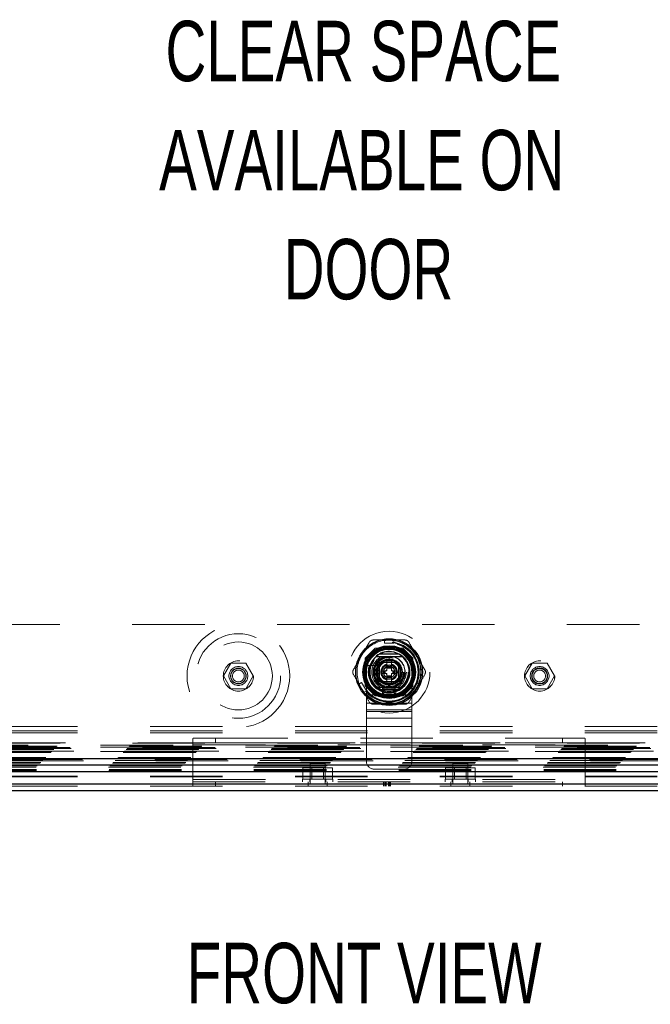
# Model space of a CAD drawing. Header units: inches. Extents: x 0.2 to 10.8, y 0.2 to 8.2.
# Tile 49 of 103: x 3.5 to 4.4, y 3.3 to 4.6. Entities that reach past the tile are written whole.
import ezdxf

# ---------------------------------------------------------------- set-up
doc = ezdxf.new("R2010")
doc.units = ezdxf.units.IN
doc.header["$MEASUREMENT"] = 0
doc.linetypes.add('HIDDEN', pattern=[0.075, 0.05, -0.025])
doc.layers.add('DIMENSIONS', color=140, linetype='Continuous')
doc.layers.add('TEXT', color=140, linetype='Continuous')
doc.styles.add('SLDTEXTSTYLE0', font='TXT', dxfattribs={"width": 0.7})

# ---------------------------------------------------------------- blocks, each defined once
blk = doc.blocks.new('SW_NOTE_0')
at = {"layer": 'DIMENSIONS', "color": 0, "attachment_point": 2, "style": 'SLDTEXTSTYLE0'}
for s, insert, char_height in [('CLEAR SPACE', (0.3711, 0.1074), 0.083333), ('AVAILABLE ON', (0.3688, -0.0431), 0.083333), ('DOOR', (0.3781, -0.1935), 0.08333)]:
    blk.add_mtext(s, dxfattribs=dict(at, insert=insert, char_height=char_height))

msp = doc.modelspace()

# ---------------------------------------------------------------- linework, layer by layer
at = {"color": 7, "linetype": 'HIDDEN', "lineweight": 18}
for p, q in [((4.5667588, 3.8031145), (3.4755088, 3.8031145)), ((4.0146804, 3.7819642), (4.0146804, 3.7777001)), ((4.0146804, 3.7819642), (4.0278037, 3.7819642)), ((4.0146804, 3.7777001), (4.0278037, 3.7777001)), ((4.0278037, 3.7819642), (4.0278037, 3.7777001)), ((4.0018424, 3.7707811), (3.9881338, 3.7570725)), ((4.0019923, 3.7706312), (3.9882837, 3.7569226)), ((4.0403418, 3.7707811), (4.0018424, 3.7707811)), ((4.0404918, 3.7706312), (4.0019923, 3.7706312)), ((4.0362767, 3.7704813), (4.0062074, 3.7704813)), ((4.0540504, 3.7570725), (4.0403418, 3.7707811)), ((3.8029553, 3.7500728), (3.7927073, 3.7323228)), ((3.8234512, 3.7500728), (3.8029553, 3.7500728)), ((3.8336992, 3.7323228), (3.8234512, 3.7500728)), ((3.9881338, 3.7570725), (3.9881338, 3.7185731)), ((3.9882837, 3.7569226), (3.9882837, 3.7184231)), ((3.9884336, 3.7527076), (3.9884336, 3.7226382)), ((4.0048378, 3.7471438), (4.021242, 3.7566148)), ((4.0343687, 3.7507995), (4.0081187, 3.7507995)), ((4.0081187, 3.7507995), (4.0081187, 3.7245495)), ((4.0308087, 3.7507962), (4.0116754, 3.7507962)), ((4.0179612, 3.7547206), (4.017806, 3.754631)), ((4.0179612, 3.7457109), (4.0179612, 3.7547206)), ((4.021242, 3.7566148), (4.0376462, 3.7471438)), ((4.0245229, 3.7457109), (4.0245229, 3.7547206)), ((4.0343687, 3.7245495), (4.0343687, 3.7507995)), ((4.0542004, 3.7569226), (4.0540504, 3.7570725)), ((4.0540504, 3.7185731), (4.0540504, 3.7570725)), ((4.0540504, 3.7226382), (4.0540504, 3.7527076)), ((4.0542004, 3.7184231), (4.0542004, 3.7569226)), ((4.2187607, 3.7500728), (4.2085127, 3.7323228)), ((4.2392566, 3.7500728), (4.2187607, 3.7500728)), ((4.2495046, 3.7323228), (4.2392566, 3.7500728)), ((3.9899937, 3.7376745), (3.9899937, 3.7064245)), ((4.0076513, 3.7468592), (3.9940442, 3.7468592)), ((4.0048378, 3.7282019), (4.0048378, 3.7471438)), ((4.0081187, 3.7472395), (4.0081187, 3.7281062)), ((4.013204, 3.7396414), (4.0113995, 3.7396414)), ((4.0113995, 3.7396414), (4.0113995, 3.7357044)), ((4.013204, 3.7357044), (4.0113995, 3.7357044)), ((4.013204, 3.7396414), (4.013204, 3.7357044)), ((4.0138602, 3.7396414), (4.013204, 3.7396414)), ((4.0138602, 3.7357044), (4.013204, 3.7357044)), ((4.0138602, 3.7396414), (4.0138602, 3.7357044)), ((4.0141484, 3.7396414), (4.0138602, 3.7396414)), ((4.0141484, 3.7357044), (4.0138602, 3.7357044)), ((4.0152123, 3.7396414), (4.0141484, 3.7396414)), ((4.0141484, 3.7396414), (4.0141484, 3.7357044)), ((4.0152123, 3.7357044), (4.0141484, 3.7357044)), ((4.0159083, 3.7396414), (4.0152123, 3.7396414)), ((4.0152123, 3.7396414), (4.0152123, 3.7357044)), ((4.0159083, 3.7357044), (4.0152123, 3.7357044)), ((4.0159083, 3.7396414), (4.0159083, 3.7357044)), ((4.0179612, 3.7396414), (4.0159083, 3.7396414)), ((4.0179612, 3.7357044), (4.0159083, 3.7357044)), ((4.0245229, 3.7457109), (4.0179612, 3.7457109)), ((4.0179612, 3.7450547), (4.0179612, 3.7457109)), ((4.0245229, 3.7450547), (4.0179612, 3.7450547)), ((4.0179612, 3.7447665), (4.0179612, 3.7450547)), ((4.0179612, 3.7437026), (4.0179612, 3.7447665)), ((4.0245229, 3.7447665), (4.0179612, 3.7447665)), ((4.0179612, 3.7430066), (4.0179612, 3.7437026)), ((4.0245229, 3.7437026), (4.0179612, 3.7437026)), ((4.0245229, 3.7430066), (4.0179612, 3.7430066)), ((4.0179612, 3.7396414), (4.0179612, 3.7430066)), ((4.0179612, 3.7323391), (4.0179612, 3.7357044)), ((4.0245229, 3.7450547), (4.0245229, 3.7457109)), ((4.0245229, 3.7447665), (4.0245229, 3.7450547)), ((4.0245229, 3.7437026), (4.0245229, 3.7447665)), ((4.0245229, 3.7430066), (4.0245229, 3.7437026)), ((4.0245229, 3.7396414), (4.0245229, 3.7430066)), ((4.0265758, 3.7396414), (4.0245229, 3.7396414)), ((4.0245229, 3.7323391), (4.0245229, 3.7357044)), ((4.0265758, 3.7357044), (4.0245229, 3.7357044)), ((4.0265758, 3.7396414), (4.0265758, 3.7357044)), ((4.0272718, 3.7396414), (4.0265758, 3.7396414)), ((4.0272718, 3.7357044), (4.0265758, 3.7357044)), ((4.0272718, 3.7396414), (4.0272718, 3.7357044)), ((4.0283357, 3.7396414), (4.0272718, 3.7396414)), ((4.0283357, 3.7357044), (4.0272718, 3.7357044)), ((4.0283357, 3.7396414), (4.0283357, 3.7357044)), ((4.0286239, 3.7396414), (4.0283357, 3.7396414)), ((4.0286239, 3.7357044), (4.0283357, 3.7357044)), ((4.0286239, 3.7396414), (4.0286239, 3.7357044)), ((4.0292801, 3.7396414), (4.0286239, 3.7396414)), ((4.0292801, 3.7357044), (4.0286239, 3.7357044)), ((4.0292801, 3.7396414), (4.0292801, 3.7357044)), ((4.0310846, 3.7396414), (4.0292801, 3.7396414)), ((4.0310846, 3.7357044), (4.0292801, 3.7357044)), ((4.0310846, 3.7396414), (4.0310846, 3.7357044)), ((4.0343654, 3.7281062), (4.0343654, 3.7472395)), ((4.0376462, 3.7471438), (4.0376462, 3.7282019)), ((4.0524937, 3.7376745), (4.0524937, 3.7064245)), ((3.7927073, 3.7323228), (3.8029553, 3.7145728)), ((3.8234512, 3.7145728), (3.8336992, 3.7323228)), ((3.9796038, 3.7212098), (3.9832966, 3.7233418)), ((3.9861655, 3.7098446), (3.9796038, 3.7212098)), ((3.9898583, 3.7119767), (3.9832966, 3.7233418)), ((4.021242, 3.7187309), (4.0048378, 3.7282019)), ((4.0081187, 3.7245495), (4.0343687, 3.7245495)), ((4.0116754, 3.7245495), (4.0308087, 3.7245495)), ((4.0245229, 3.7323391), (4.0179612, 3.7323391)), ((4.0179612, 3.7316431), (4.0179612, 3.7323391)), ((4.0179612, 3.7305792), (4.0179612, 3.7316431)), ((4.0245229, 3.7316431), (4.0179612, 3.7316431)), ((4.0245229, 3.7305792), (4.0179612, 3.7305792)), ((4.0179612, 3.730291), (4.0179612, 3.7305792)), ((4.0245229, 3.730291), (4.0179612, 3.730291)), ((4.0179612, 3.7296348), (4.0179612, 3.730291)), ((4.0245229, 3.7296348), (4.0179612, 3.7296348)), ((4.0179612, 3.7206251), (4.0179612, 3.7296348)), ((4.0376462, 3.7282019), (4.021242, 3.7187309)), ((4.0245229, 3.7316431), (4.0245229, 3.7323391)), ((4.0245229, 3.7305792), (4.0245229, 3.7316431)), ((4.0245229, 3.730291), (4.0245229, 3.7305792)), ((4.0245229, 3.7296348), (4.0245229, 3.730291)), ((4.0245229, 3.7206251), (4.0245229, 3.7296348)), ((4.0304284, 3.710475), (4.0304284, 3.7240821)), ((4.0591875, 3.7233418), (4.0526258, 3.7119767)), ((4.0563186, 3.7098446), (4.0628803, 3.7212098)), ((4.0591875, 3.7233418), (4.0628803, 3.7212098)), ((4.2085127, 3.7323228), (4.2187607, 3.7145728)), ((4.2392566, 3.7145728), (4.2495046, 3.7323228)), ((3.8029553, 3.7145728), (3.8234512, 3.7145728)), ((3.9861655, 3.7098446), (3.9898583, 3.7119767)), ((3.9881338, 3.7185731), (4.0018424, 3.7048645)), ((4.012077, 3.7170495), (4.0304104, 3.7170495)), ((4.014577, 3.7145495), (4.012077, 3.7170495)), ((4.012077, 3.7070495), (4.012077, 3.7170495)), ((4.014577, 3.7095495), (4.012077, 3.7070495)), ((4.014577, 3.7145495), (4.0279104, 3.7145495)), ((4.014577, 3.7095495), (4.014577, 3.7145495)), ((4.0279104, 3.7095495), (4.014577, 3.7095495)), ((4.0279104, 3.7145495), (4.0304104, 3.7170495)), ((4.0279104, 3.7145495), (4.0279104, 3.7095495)), ((4.0279104, 3.7095495), (4.0304104, 3.7070495)), ((4.0304104, 3.7170495), (4.0304104, 3.7070495)), ((4.0403418, 3.7048645), (4.0540504, 3.7185731)), ((4.0404918, 3.7047145), (4.0542004, 3.7184231)), ((4.0526258, 3.7119767), (4.0563186, 3.7098446)), ((4.2187607, 3.7145728), (4.2392566, 3.7145728)), ((3.9899937, 3.7064245), (4.0524937, 3.7064245)), ((3.9899937, 3.7064245), (3.9899937, 3.6832481)), ((3.9899937, 3.7064245), (4.0524937, 3.7064245)), ((3.9899937, 3.6948363), (4.0524937, 3.6948363)), ((4.0018424, 3.7048645), (4.0019923, 3.7047145)), ((4.0018424, 3.7048645), (4.0403418, 3.7048645)), ((4.0019923, 3.7047145), (4.0404918, 3.7047145)), ((4.0062074, 3.7048645), (4.0362767, 3.7048645)), ((4.0304104, 3.7070495), (4.012077, 3.7070495)), ((4.0524937, 3.7064245), (4.0524937, 3.6832481)), ((3.9899937, 3.6857802), (4.0524937, 3.6857802)), ((3.9899937, 3.6832481), (4.0524937, 3.6832481)), ((3.9899937, 3.6832481), (3.9899937, 3.674192)), ((4.0524937, 3.6832481), (4.0524937, 3.674192)), ((3.9899937, 3.674192), (4.0524937, 3.674192)), ((3.9899937, 3.674192), (3.9899937, 3.6626037)), ((4.0524937, 3.674192), (4.0524937, 3.6626037)), ((3.2913688, 3.6627615), (4.7508838, 3.6627615)), ((3.2913688, 3.6567615), (4.7508838, 3.6567615)), ((3.2913688, 3.6537615), (4.7508838, 3.6537615)), ((3.2913688, 3.6537615), (4.7508838, 3.6537615)), ((3.9899937, 3.6626037), (4.0524937, 3.6626037)), ((3.9899937, 3.6626037), (3.9899937, 3.6143412)), ((3.9899937, 3.6626037), (4.0524937, 3.6626037)), ((4.0524937, 3.6626037), (4.0524937, 3.6143412)), ((3.267013, 3.639577), (4.7751989, 3.639577)), ((4.774487, 3.6403106), (3.2677303, 3.6403106)), ((3.750293, 3.5820953), (3.750293, 3.6433909)), ((3.7510124, 3.6463448), (3.781543, 3.6463448)), ((3.781543, 3.6403448), (3.7510124, 3.6403448)), ((3.781543, 3.6463448), (3.781543, 3.6403448)), ((3.781543, 3.6463448), (4.2607096, 3.6463448)), ((3.781543, 3.6403448), (4.2607096, 3.6403448)), ((4.2607096, 3.6403448), (4.2607096, 3.6463448)), ((4.2607096, 3.6463448), (4.2912402, 3.6463448)), ((4.2912402, 3.6403448), (4.2607096, 3.6403448)), ((4.2919596, 3.6433909), (4.2919596, 3.5820953)), ((3.254403, 3.626967), (4.7878089, 3.626967)), ((3.2552363, 3.6278003), (4.7869756, 3.6278003)), ((3.2552609, 3.6277943), (4.7869666, 3.6277943)), ((3.255402, 3.6279593), (4.7867999, 3.6279593)), ((3.255653, 3.628217), (4.7865589, 3.628217)), ((3.255653, 3.628217), (4.7865589, 3.628217)), ((4.7861656, 3.6286467), (3.2560368, 3.6286467)), ((3.2560696, 3.6286336), (4.7861423, 3.6286336)), ((3.2583613, 3.6309253), (4.7838506, 3.6309253)), ((3.2583613, 3.6309253), (4.7838506, 3.6309253)), ((3.2586023, 3.6311663), (4.7836096, 3.6311663)), ((3.2595315, 3.6320955), (4.7826804, 3.6320955)), ((4.7823923, 3.6323836), (3.2598196, 3.6323836)), ((4.7810392, 3.6337536), (3.2611485, 3.6337536)), ((4.7809843, 3.6337972), (3.2612213, 3.6337972)), ((3.2621495, 3.6347135), (4.7800624, 3.6347135)), ((3.2629225, 3.6354865), (4.7792894, 3.6354865)), ((4.7230088, 3.6371145), (3.3192588, 3.6371145)), ((4.7230088, 3.6371145), (3.3192588, 3.6371145)), ((4.7230088, 3.6341145), (3.3192588, 3.6341145)), ((4.7230088, 3.6281145), (3.3192588, 3.6281145)), ((3.750293, 3.6373448), (4.2919596, 3.6373448)), ((3.7505088, 3.6373448), (3.7505088, 3.5893448)), ((3.7505088, 3.6373448), (4.2917438, 3.6373448)), ((4.2917438, 3.5893448), (4.2917438, 3.6373448)), ((3.2401835, 3.6127476), (4.8020284, 3.6127476)), ((3.2403332, 3.6128972), (4.8018787, 3.6128972)), ((3.2405648, 3.6131247), (4.801633, 3.6131247)), ((4.7992859, 3.6155006), (3.2429291, 3.6155006)), ((3.2430114, 3.6155245), (4.7992005, 3.6155245)), ((3.243167, 3.615731), (4.7990449, 3.615731)), ((4.7978593, 3.6168995), (3.2443534, 3.6168995)), ((3.245486, 3.61805), (4.796726, 3.61805)), ((3.2459566, 3.6184789), (4.7962553, 3.6184789)), ((3.2467883, 3.6193523), (4.7954236, 3.6193523)), ((3.2475191, 3.6200831), (4.7946928, 3.6200831)), ((3.2339269, 3.60644), (4.808285, 3.60644)), ((3.2346205, 3.601982), (4.8075914, 3.601982)), ((3.2347274, 3.6031152), (4.8074845, 3.6031152)), ((3.2356199, 3.6081839), (4.806592, 3.6081839)), ((3.2366036, 3.6091734), (4.8056044, 3.6091734)), ((3.2393696, 3.6119336), (4.8028423, 3.6119336)), ((3.9022137, 3.5900948), (3.9022137, 3.6055115)), ((3.9124617, 3.6055115), (3.9022137, 3.6055115)), ((3.9331263, 3.6115948), (3.912293, 3.6115948)), ((3.912293, 3.6115948), (3.912293, 3.582949)), ((3.9124617, 3.5900948), (3.9124617, 3.6055115)), ((3.9329576, 3.6055115), (3.9124617, 3.6055115)), ((3.9145471, 3.6055115), (3.9145471, 3.5900948)), ((3.9308721, 3.5900948), (3.9308721, 3.6055115)), ((3.9329576, 3.5900948), (3.9329576, 3.6055115)), ((3.9432056, 3.6055115), (3.9329576, 3.6055115)), ((3.9331263, 3.582949), (3.9331263, 3.6115948)), ((3.9432056, 3.5900948), (3.9432056, 3.6055115)), ((4.0004104, 3.6039245), (4.042077, 3.6039245)), ((4.099047, 3.5900948), (4.099047, 3.6055115)), ((4.109295, 3.6055115), (4.099047, 3.6055115)), ((4.1299596, 3.6115948), (4.1091263, 3.6115948)), ((4.1091263, 3.6115948), (4.1091263, 3.582949)), ((4.109295, 3.5900948), (4.109295, 3.6055115)), ((4.1297909, 3.6055115), (4.109295, 3.6055115)), ((4.1113805, 3.6055115), (4.1113805, 3.5900948)), ((4.1277055, 3.5900948), (4.1277055, 3.6055115)), ((4.1297909, 3.5900948), (4.1297909, 3.6055115)), ((4.1400389, 3.6055115), (4.1297909, 3.6055115)), ((4.1299596, 3.582949), (4.1299596, 3.6115948)), ((4.1400389, 3.5900948), (4.1400389, 3.6055115)), ((3.2913688, 3.5939789), (4.7508838, 3.5939789)), ((3.2913688, 3.5930462), (4.7508838, 3.5930462)), ((3.750293, 3.5893448), (4.2919596, 3.5893448)), ((3.750293, 3.5863448), (4.2919596, 3.5863448)), ((3.7505088, 3.5893448), (4.2917438, 3.5893448)), ((3.781543, 3.5803448), (3.781543, 3.5863448)), ((3.9018763, 3.5900948), (3.943543, 3.5900948)), ((3.9018763, 3.5900948), (3.9018763, 3.5863448)), ((3.9096888, 3.5803448), (3.9096888, 3.5863448)), ((3.911668, 3.5900948), (3.911668, 3.5863448)), ((3.9337513, 3.5863448), (3.9337513, 3.5900948)), ((3.9357305, 3.5803448), (3.9357305, 3.5863448)), ((3.943543, 3.5863448), (3.943543, 3.5900948)), ((4.0136306, 3.5803448), (4.0136306, 3.5863448)), ((4.015191, 3.5803448), (4.015191, 3.5863448)), ((4.0162884, 3.5803448), (4.0162884, 3.5863448)), ((4.0171217, 3.5803448), (4.0171217, 3.5863448)), ((4.0204517, 3.5803448), (4.0204517, 3.5863448)), ((4.0211434, 3.5803448), (4.0211434, 3.5863448)), ((4.0216743, 3.5803448), (4.0216743, 3.5863448)), ((4.0226539, 3.5803448), (4.0226539, 3.5863448)), ((4.0231865, 3.5803448), (4.0231865, 3.5863448)), ((4.0987096, 3.5900948), (4.1403763, 3.5900948)), ((4.0987096, 3.5900948), (4.0987096, 3.5863448)), ((4.1065221, 3.5803448), (4.1065221, 3.5863448)), ((4.1085013, 3.5900948), (4.1085013, 3.5863448)), ((4.1305846, 3.5863448), (4.1305846, 3.5900948)), ((4.1325638, 3.5803448), (4.1325638, 3.5863448)), ((4.1403763, 3.5863448), (4.1403763, 3.5900948)), ((4.2607096, 3.5863448), (4.2607096, 3.5803448)), ((3.2913688, 3.5833448), (4.7508838, 3.5833448)), ((3.2913688, 3.5803448), (4.7508838, 3.5803448)), ((3.750293, 3.5820953), (3.750293, 3.5803448)), ((3.9357305, 3.582949), (3.9096888, 3.582949)), ((4.1325638, 3.582949), (4.1065221, 3.582949)), ((4.2919596, 3.5820953), (4.2919596, 3.5803448))]:
    msp.add_line(p, q, dxfattribs=at)
at = {"color": 7, "linetype": 'Continuous', "lineweight": 25}
for p, q in [((4.03493, 3.7622792), (4.0075541, 3.7622792)), ((4.03493, 3.7130666), (4.0075541, 3.7130666)), ((3.2459566, 3.6184789), (4.7962553, 3.6184789)), ((3.2339269, 3.6005311), (4.808285, 3.6005311)), ((3.2430114, 3.6096157), (4.7992005, 3.6096157)), ((3.2913688, 3.5833448), (4.7508838, 3.5833448)), ((3.2913688, 3.5743448), (4.7508838, 3.5743448))]:
    msp.add_line(p, q, dxfattribs=at)
at = {"color": 7, "linetype": 'HIDDEN', "lineweight": 18, "flags": 128}
for points in [[(4.021242, 3.7819642), (4.0154609, 3.7815853), (4.0146804, 3.7814754)], [(4.0278037, 3.7814754), (4.0270232, 3.7815853), (4.021242, 3.7819642)], [(3.9800271, 3.7214541), (3.9803222, 3.7207233), (3.9828846, 3.7155272)], [(4.0595995, 3.7155272), (4.0621619, 3.7207233), (4.062457, 3.7214541)], [(3.9828846, 3.7155272), (3.9861034, 3.71071), (3.9865887, 3.710089)], [(4.0558954, 3.710089), (4.0563807, 3.71071), (4.0595995, 3.7155272)]]:
    msp.add_lwpolyline(points, dxfattribs=at)
at = {"color": 7, "linetype": 'HIDDEN', "lineweight": 18}
for centre, radius in [((3.8132032, 3.7323228), 0.0708333), ((3.8132032, 3.7323228), 0.0583333), ((4.021242, 3.7376729), 0.0564167), ((3.8132032, 3.7323228), 0.046875), ((4.0211338, 3.7378645), 0.04375), ((4.021242, 3.7376729), 0.0415329), ((4.021242, 3.7376729), 0.0415026), ((4.021242, 3.7376729), 0.0408935), ((4.021242, 3.7376729), 0.0400262), ((4.021242, 3.7376729), 0.0362533), ((4.021242, 3.7376729), 0.0360892), ((4.021242, 3.7376729), 0.0337927), ((4.021242, 3.7376729), 0.0334252), ((4.021242, 3.7376729), 0.0319882), ((4.021242, 3.7376729), 0.0270669), ((4.021242, 3.7376729), 0.0264108), ((4.021242, 3.7376729), 0.0264108), ((4.021242, 3.7376729), 0.0262467), ((3.8132032, 3.7323228), 0.0208333), ((3.813231, 3.7322811), 0.0208333), ((4.021242, 3.7376729), 0.0237861), ((4.021242, 3.7376729), 0.0209974), ((4.021242, 3.7376729), 0.0200131), ((4.021242, 3.7376729), 0.0172244), ((4.021242, 3.7376729), 0.0164042), ((4.021242, 3.7376729), 0.0162402), ((4.021242, 3.7376729), 0.0149278), ((4.2290087, 3.7323228), 0.0208333), ((4.2290366, 3.7322811), 0.0208333), ((3.8132032, 3.7323228), 0.0130208), ((3.8132032, 3.7323228), 0.0108333), ((3.8132032, 3.7323228), 0.0104167), ((3.8132032, 3.7323228), 0.0081625), ((4.021242, 3.7376729), 0.0098425), ((4.021242, 3.7376729), 0.0080659), ((4.021242, 3.7376729), 0.0078297), ((4.2290087, 3.7323228), 0.0130208), ((4.2290087, 3.7323228), 0.0110417), ((4.2290087, 3.7323228), 0.0104167), ((4.2290087, 3.7323228), 0.0081625)]:
    msp.add_circle(centre, radius, dxfattribs=at)
at = {"color": 7, "linetype": 'Continuous', "lineweight": 25}
for radius in [0.0459318, 0.0362814, 0.0358174, 0.0344488, 0.0328084, 0.0321054, 0.0180446]:
    msp.add_circle((4.021242, 3.7376729), radius, dxfattribs=at)
at = {"color": 7, "linetype": 'HIDDEN', "lineweight": 18}
for centre, radius, start, end in [((4.021242, 3.7376729), 0.0442913, 98.5196243, 150), ((4.021242, 3.7376729), 0.0442913, 30, 81.4803757), ((4.0212437, 3.7376745), 0.03125, 0, 180), ((4.021242, 3.7376729), 0.0287073, 288.6629249, 161.3370751), ((4.021242, 3.7376729), 0.0442913, 150, 201.4803757), ((4.021242, 3.7376729), 0.0221457, 101.9005369, 180), ((4.021242, 3.7376729), 0.0218176, 99.0369276, 180), ((4.021242, 3.7376729), 0.0173027, 138.5459072, 161.4540928), ((4.021242, 3.7376729), 0.0114829, 106.6015496, 253.3984504), ((4.021242, 3.7376729), 0.0173027, 100.9302482, 101.4540928), ((4.021242, 3.7376729), 0.0218176, 277.3528467, 85.552299), ((4.021242, 3.7376729), 0.0173027, 78.5459072, 79.0697518), ((4.021242, 3.7376729), 0.0114829, 286.6015496, 73.3984504), ((4.021242, 3.7376729), 0.0221457, 280.98225, 77.5591528), ((4.021242, 3.7376729), 0.0173027, 18.5459072, 41.4540928), ((4.021242, 3.7376729), 0.0442913, 338.5196243, 30), ((4.021242, 3.7376729), 0.0287073, 161.3370751, 288.6629249), ((4.021242, 3.7376729), 0.0221457, 180, 259.2593124), ((4.021242, 3.7376729), 0.0218176, 180, 264.2412475), ((4.021242, 3.7376729), 0.0108268, 107.6397014, 252.3602986), ((4.021242, 3.7376729), 0.0045801, 135.7524991, 154.5451681), ((4.021242, 3.7376729), 0.0045801, 205.4548319, 224.2475009), ((4.021242, 3.7376729), 0.0108268, 287.6397014, 72.3602986), ((4.021242, 3.7376729), 0.0045801, 25.4548319, 44.2475009), ((4.021242, 3.7376729), 0.0045801, 315.7524991, 334.5451681), ((4.021242, 3.7376729), 0.0173027, 198.5459072, 221.4540928), ((4.021242, 3.7376729), 0.0173027, 318.5459072, 341.4540928), ((4.021242, 3.7376729), 0.0442913, 218.5196243, 270), ((4.021242, 3.7376729), 0.0173027, 258.5459072, 259.0697518), ((4.021242, 3.7376729), 0.0442913, 270, 321.4803757), ((4.021242, 3.7376729), 0.0173027, 280.9302482, 281.4540928), ((4.0004104, 3.6143412), 0.0104167, 180, 270), ((4.042077, 3.6143412), 0.0104167, 270, 0)]:
    msp.add_arc(centre, radius, start, end, dxfattribs=at)
at = {"color": 7, "linetype": 'Continuous', "lineweight": 25}
for radius, start, end in [(0.0281573, 60.9137041, 119.0862959), (0.0278871, 130.1191669, 229.8808331), (0.0278871, 310.1191669, 49.8808331), (0.0281573, 240.9137041, 299.0862959)]:
    msp.add_arc((4.021242, 3.7376729), radius, start, end, dxfattribs=at)
at = {"color": 7, "linetype": 'HIDDEN', "lineweight": 18}
for points in [[(3.9828846, 3.7598185), (3.9865293, 3.7661312), (3.9901583, 3.7724168), (3.9937762, 3.7786834)], [(3.9994588, 3.7819642), (4.0045174, 3.7819642), (4.0095896, 3.7819642), (4.0146804, 3.7819642)], [(4.0278037, 3.7819642), (4.0328945, 3.7819642), (4.0379667, 3.7819642), (4.0430253, 3.7819642)], [(4.0487079, 3.7786834), (4.0523258, 3.7724168), (4.0559548, 3.7661312), (4.0595995, 3.7598185)], [(3.971993, 3.7409537), (3.975611, 3.7472202), (3.97924, 3.7535058), (3.9828846, 3.7598185)], [(4.0595995, 3.7598185), (4.0632441, 3.7535058), (4.0668731, 3.7472202), (4.0704911, 3.7409537)], [(3.9796038, 3.7212098), (3.9770584, 3.7256185), (3.9745223, 3.7300111), (3.971993, 3.734392)], [(4.0628803, 3.7212098), (4.0654257, 3.7256185), (4.0679618, 3.7300111), (4.0704911, 3.734392)], [(3.9937762, 3.6966624), (3.9912469, 3.7010432), (3.9887108, 3.7054359), (3.9861655, 3.7098446)], [(4.0487079, 3.6966624), (4.0512372, 3.7010432), (4.0537733, 3.7054359), (4.0563186, 3.7098446)], [(4.021242, 3.6933815), (4.0139528, 3.6933815), (4.0066948, 3.6933815), (3.9994588, 3.6933815)], [(4.0430253, 3.6933815), (4.0357893, 3.6933815), (4.0285313, 3.6933815), (4.021242, 3.6933815)]]:
    msp.add_open_spline(points, degree=3, dxfattribs=at)
for points, knots in [([(3.9937762, 3.7786834), (3.9940638, 3.7791814), (3.9944102, 3.7796328), (3.9952194, 3.7804435), (3.9956811, 3.7807979), (3.9966701, 3.7813695), (3.9972108, 3.7815934), (3.9983129, 3.7818885), (3.9988837, 3.7819642), (3.9994588, 3.7819642)], [0, 0, 0, 0, 0.25, 0.25, 0.5, 0.5, 0.75, 0.75, 1, 1, 1, 1]), ([(4.0430253, 3.7819642), (4.0436004, 3.7819642), (4.0441645, 3.7818899), (4.0452712, 3.7815944), (4.045809, 3.7813718), (4.0467985, 3.7808011), (4.0472628, 3.7804448), (4.0480694, 3.7796379), (4.0484203, 3.7791814), (4.0487079, 3.7786834)], [0, 0, 0, 0, 0.25, 0.25, 0.5, 0.5, 0.75, 0.75, 1, 1, 1, 1]), ([(3.971993, 3.734392), (3.9717055, 3.7348901), (3.9714877, 3.7354158), (3.9711903, 3.7365219), (3.9711142, 3.737099), (3.9711137, 3.7382412), (3.9711901, 3.7388215), (3.9714856, 3.7399235), (3.9717054, 3.7404556), (3.971993, 3.7409537)], [0, 0, 0, 0, 0.25, 0.25, 0.5, 0.5, 0.75, 0.75, 1, 1, 1, 1]), ([(3.9940442, 3.7468592), (3.9936001, 3.7468592), (3.9931653, 3.7468592), (3.99234, 3.7468592), (3.9919609, 3.7468592), (3.9909938, 3.7468592), (3.9906013, 3.7468592), (3.9906013, 3.7468592)], [0, 0, 0, 0, 0.25, 0.25, 0.5, 0.5, 1, 1, 1, 1]), ([(4.0704911, 3.7409537), (4.0707786, 3.7404556), (4.0709963, 3.7399299), (4.0712938, 3.7388238), (4.0713699, 3.7382467), (4.0713704, 3.7371045), (4.071294, 3.7365242), (4.0709985, 3.7354222), (4.0707786, 3.7348901), (4.0704911, 3.734392)], [0, 0, 0, 0, 0.25, 0.25, 0.5, 0.5, 0.75, 0.75, 1, 1, 1, 1]), ([(4.0304284, 3.7070321), (4.0304284, 3.7070321), (4.0304284, 3.7071265), (4.0304284, 3.7074833), (4.0304284, 3.7077467), (4.0304284, 3.7083882), (4.0304284, 3.7087714), (4.0304284, 3.7095901), (4.0304284, 3.7100313), (4.0304284, 3.710475)], [0, 0, 0, 0, 0.25, 0.25, 0.5, 0.5, 0.75, 0.75, 1, 1, 1, 1]), ([(3.9994588, 3.6933815), (3.9988837, 3.6933815), (3.9983196, 3.6934558), (3.9972129, 3.6937513), (3.9966751, 3.6939739), (3.9956856, 3.6945446), (3.9952213, 3.6949009), (3.9944147, 3.6957078), (3.9940638, 3.6961643), (3.9937762, 3.6966624)], [0, 0, 0, 0, 0.25, 0.25, 0.5, 0.5, 0.75, 0.75, 1, 1, 1, 1]), ([(4.0487079, 3.6966624), (4.0484203, 3.6961643), (4.0480739, 3.6957129), (4.0472647, 3.6949022), (4.046803, 3.6945478), (4.045814, 3.6939762), (4.0452733, 3.6937523), (4.0441712, 3.6934572), (4.0436004, 3.6933815), (4.0430253, 3.6933815)], [0, 0, 0, 0, 0.25, 0.25, 0.5, 0.5, 0.75, 0.75, 1, 1, 1, 1]), ([(3.750293, 3.6433909), (3.750293, 3.6438612), (3.7503016, 3.6442785), (3.7503473, 3.645011), (3.750385, 3.6453285), (3.7504968, 3.6458328), (3.7505705, 3.6460231), (3.750761, 3.6462804), (3.7508769, 3.6463448), (3.7510124, 3.6463448)], [0, 0, 0, 0, 0.25, 0.25, 0.5, 0.5, 0.75, 0.75, 1, 1, 1, 1]), ([(3.7510124, 3.6403448), (3.7509272, 3.6403448), (3.7508513, 3.6402694), (3.7507211, 3.6399732), (3.750668, 3.6397532), (3.7505447, 3.6389252), (3.7505088, 3.6381435), (3.7505088, 3.6373448)], [0, 0, 0, 0, 0.25, 0.25, 0.5, 0.5, 1, 1, 1, 1]), ([(4.2912402, 3.6463448), (4.2913757, 3.6463448), (4.2914898, 3.6462814), (4.2916794, 3.6460281), (4.2917552, 3.6458346), (4.2918672, 3.6453311), (4.2919044, 3.6450217), (4.2919508, 3.6442848), (4.2919596, 3.6438613), (4.2919596, 3.6433909)], [0, 0, 0, 0, 0.25, 0.25, 0.5, 0.5, 0.75, 0.75, 1, 1, 1, 1]), ([(4.2917438, 3.6373448), (4.2917438, 3.6377441), (4.2917347, 3.6381361), (4.2916964, 3.6388659), (4.2916669, 3.6391996), (4.2915849, 3.6397514), (4.2915314, 3.6399729), (4.2914022, 3.6402677), (4.2913254, 3.6403448), (4.2912402, 3.6403448)], [0, 0, 0, 0, 0.25, 0.25, 0.5, 0.5, 0.75, 0.75, 1, 1, 1, 1]), ([(3.7505088, 3.5893448), (3.7505088, 3.5886361), (3.7504987, 3.5879416), (3.750463, 3.5865799), (3.7504371, 3.5859087), (3.7503824, 3.5846617), (3.7503534, 3.5840732), (3.7503084, 3.5829951), (3.750293, 3.5825153), (3.750293, 3.5820953)], [0, 0, 0, 0, 0.25, 0.25, 0.5, 0.5, 0.75, 0.75, 1, 1, 1, 1]), ([(4.2919596, 3.5820953), (4.2919596, 3.5825153), (4.2919442, 3.5829933), (4.2918997, 3.5840611), (4.2918704, 3.5846567), (4.2918157, 3.5859033), (4.29179, 3.5865653), (4.2917539, 3.5879385), (4.2917438, 3.5886361), (4.2917438, 3.5893448)], [0, 0, 0, 0, 0.25, 0.25, 0.5, 0.5, 0.75, 0.75, 1, 1, 1, 1])]:
    msp.add_open_spline(points, degree=3, knots=knots, dxfattribs=at)
at = {"color": 7, "linetype": 'Continuous', "lineweight": 25}
for points, knots in [([(4.0034555, 3.7591515), (4.0036277, 3.7592941), (4.0038605, 3.759523), (4.0044287, 3.7600539), (4.0047641, 3.7603544), (4.0054859, 3.7609394), (4.0058778, 3.7612298), (4.0066956, 3.7617791), (4.0071187, 3.762037), (4.0075541, 3.7622792)], [0, 0, 0, 0, 0.25, 0.25, 0.5, 0.5, 0.75, 0.75, 1, 1, 1, 1]), ([(4.0390286, 3.7591515), (4.0388564, 3.7592941), (4.0386236, 3.759523), (4.0380554, 3.7600539), (4.03772, 3.7603544), (4.0369982, 3.7609394), (4.0366063, 3.7612298), (4.0357885, 3.7617791), (4.0353654, 3.762037), (4.03493, 3.7622792)], [0, 0, 0, 0, 0.25, 0.25, 0.5, 0.5, 0.75, 0.75, 1, 1, 1, 1]), ([(4.0032721, 3.7589983), (4.0032721, 3.7589983), (4.0033251, 3.7589983), (4.0035287, 3.7589983), (4.0036821, 3.7589983), (4.0040737, 3.7589983), (4.00431, 3.7589983), (4.0048544, 3.7589983), (4.0051641, 3.7589983), (4.0061563, 3.7589983), (4.0069183, 3.7589983), (4.008547, 3.7589983), (4.0094011, 3.7589983), (4.011164, 3.7589983), (4.0120785, 3.7589983), (4.0139057, 3.7589983), (4.0148226, 3.7589983), (4.0175801, 3.7589983), (4.0194269, 3.7589983), (4.0231306, 3.7589983), (4.0249959, 3.7589983), (4.0286919, 3.7589983), (4.0305385, 3.7589983), (4.0331579, 3.7589983), (4.0340133, 3.7589983), (4.0356263, 3.7589983), (4.0363751, 3.7589983), (4.0376901, 3.7589983), (4.0382293, 3.7589983), (4.0388095, 3.7589983), (4.0389596, 3.7589983), (4.0391597, 3.7589983), (4.0392119, 3.7589983), (4.0392119, 3.7589983)], [0, 0, 0, 0, 0.03125, 0.03125, 0.0625, 0.0625, 0.09375, 0.09375, 0.125, 0.125, 0.1875, 0.1875, 0.25, 0.25, 0.3125, 0.3125, 0.375, 0.375, 0.5, 0.5, 0.625, 0.625, 0.75, 0.75, 0.8125, 0.8125, 0.875, 0.875, 0.9375, 0.9375, 0.96875, 0.96875, 1, 1, 1, 1]), ([(4.0392119, 3.7163474), (4.0392119, 3.7163474), (4.039159, 3.7163474), (4.0389554, 3.7163474), (4.0388019, 3.7163474), (4.0384104, 3.7163474), (4.0381741, 3.7163474), (4.0376297, 3.7163474), (4.03732, 3.7163474), (4.0363278, 3.7163474), (4.0355658, 3.7163474), (4.0339371, 3.7163474), (4.033083, 3.7163474), (4.0313201, 3.7163474), (4.0304056, 3.7163474), (4.0285784, 3.7163474), (4.0276614, 3.7163474), (4.024904, 3.7163474), (4.0230572, 3.7163474), (4.0193535, 3.7163474), (4.0174882, 3.7163474), (4.0137922, 3.7163474), (4.0119456, 3.7163474), (4.0093262, 3.7163474), (4.0084708, 3.7163474), (4.0068578, 3.7163474), (4.006109, 3.7163474), (4.004794, 3.7163474), (4.0042548, 3.7163474), (4.0036746, 3.7163474), (4.0035245, 3.7163474), (4.0033244, 3.7163474), (4.0032721, 3.7163474), (4.0032721, 3.7163474)], [0, 0, 0, 0, 0.03125, 0.03125, 0.0625, 0.0625, 0.09375, 0.09375, 0.125, 0.125, 0.1875, 0.1875, 0.25, 0.25, 0.3125, 0.3125, 0.375, 0.375, 0.5, 0.5, 0.625, 0.625, 0.75, 0.75, 0.8125, 0.8125, 0.875, 0.875, 0.9375, 0.9375, 0.96875, 0.96875, 1, 1, 1, 1]), ([(4.0075541, 3.7130666), (4.0071191, 3.7133085), (4.0066977, 3.7135654), (4.0058864, 3.7141099), (4.0054916, 3.7144019), (4.0047657, 3.7149899), (4.0044307, 3.71529), (4.0038633, 3.71582), (4.0036278, 3.7160516), (4.0034555, 3.7161942)], [0, 0, 0, 0, 0.25, 0.25, 0.5, 0.5, 0.75, 0.75, 1, 1, 1, 1]), ([(4.03493, 3.7130666), (4.035365, 3.7133085), (4.0357864, 3.7135654), (4.0365977, 3.7141099), (4.0369925, 3.7144019), (4.0377184, 3.7149899), (4.0380534, 3.71529), (4.0386208, 3.71582), (4.0388563, 3.7160516), (4.0390286, 3.7161942)], [0, 0, 0, 0, 0.25, 0.25, 0.5, 0.5, 0.75, 0.75, 1, 1, 1, 1])]:
    msp.add_open_spline(points, degree=3, knots=knots, dxfattribs=at)

# ---------------------------------------------------------------- block references
at = {"layer": 'DIMENSIONS'}
msp.add_blockref('SW_NOTE_0', (3.6146368, 4.5285876), dxfattribs=at)

# ---------------------------------------------------------------- texts
at = {"layer": 'TEXT', "insert": (3.9867433, 3.3642956), "char_height": 0.08333333, "attachment_point": 2, "style": 'SLDTEXTSTYLE0'}
msp.add_mtext('FRONT VIEW', dxfattribs=at)

doc.saveas('drawing.dxf')
